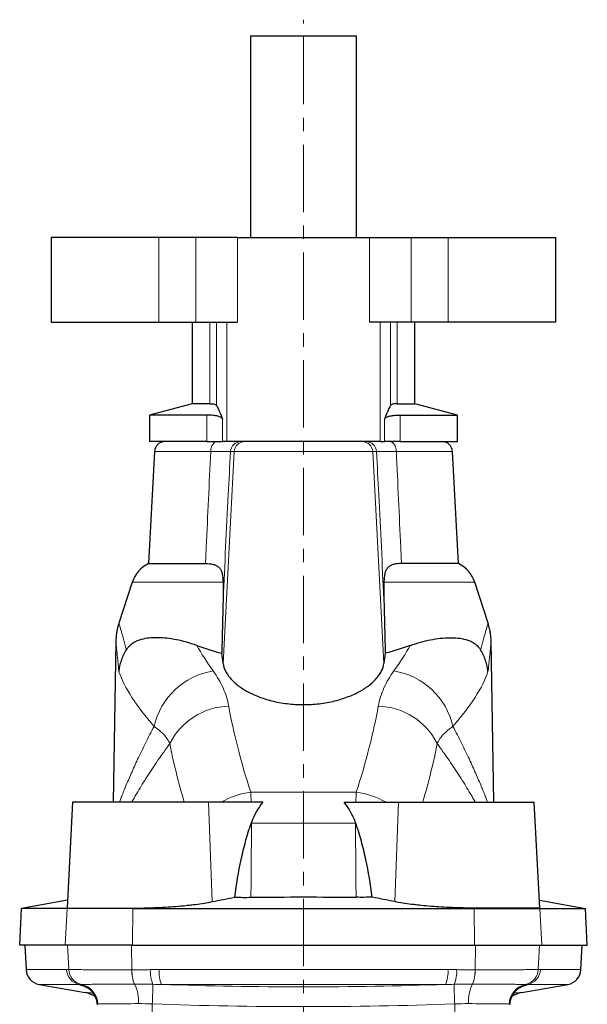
# Model space of a CAD drawing. Header units: millimetres. Extents: x -377 to 763, y -312 to 427.
# Tile 5 of 5: x 605 to 712, y 237 to 423. Entities that reach past the tile are written whole.
import ezdxf

# ---------------------------------------------------------------- set-up
doc = ezdxf.new("R2010")
doc.units = ezdxf.units.MM
doc.linetypes.add('CENTERX2', pattern=[20.32, 12.7, -2.54, 2.54, -2.54])
doc.layers.add('FORMAT', color=7, linetype='Continuous')

msp = doc.modelspace()

# ---------------------------------------------------------------- linework, layer by layer
at = {"color": 7, "linetype": 'Continuous', "lineweight": 25}
for p, q in [((648.52, 420.05), (648.52, 382.05)), ((648.52, 420.05), (668.52, 420.05)), ((668.52, 382.05), (668.52, 420.05)), ((610.96, 382.05), (610.96, 366.05)), ((631.24, 382.05), (610.96, 382.05)), ((638.22, 382.05), (631.24, 382.05)), ((646.11, 382.05), (638.22, 382.05)), ((646.11, 382.05), (670.94, 382.05)), ((670.94, 382.05), (678.83, 382.05)), ((678.83, 382.05), (685.81, 382.05)), ((685.81, 382.05), (706.09, 382.05)), ((706.09, 366.05), (706.09, 382.05)), ((610.96, 366.05), (631.24, 366.05)), ((631.24, 366.05), (638.22, 366.05)), ((637.52, 366.05), (637.52, 350.69)), ((638.22, 366.05), (646.11, 366.05)), ((678.83, 366.05), (670.94, 366.05)), ((685.81, 366.05), (678.83, 366.05)), ((679.52, 350.69), (679.52, 366.05)), ((706.09, 366.05), (685.81, 366.05)), ((637.52, 350.69), (629.52, 348.55)), ((640.89, 350.69), (637.52, 350.69)), ((676.16, 350.69), (679.52, 350.69)), ((687.52, 348.55), (679.52, 350.69)), ((629.52, 348.55), (629.52, 343.55)), ((640.33, 348.55), (629.52, 348.55)), ((676.72, 348.55), (687.52, 348.55)), ((687.52, 343.55), (687.52, 348.55)), ((640.33, 343.55), (629.52, 343.55)), ((640.33, 343.55), (643.28, 343.55)), ((644.08, 343.55), (643.28, 343.55)), ((672.97, 343.55), (644.08, 343.55)), ((672.97, 343.55), (673.77, 343.55)), ((676.72, 343.55), (673.77, 343.55)), ((676.72, 343.55), (687.52, 343.55)), ((630.43, 341.65), (629.32, 320.55)), ((687.73, 320.55), (686.62, 341.65)), ((629.32, 320.55), (640.06, 320.55)), ((687.73, 320.55), (676.99, 320.55)), ((626.24, 317.01), (623.75, 309.33)), ((693.3, 309.33), (690.81, 317.01)), ((623.16, 305.83), (622.63, 275.55)), ((694.41, 275.55), (693.89, 305.83)), ((615.02, 275.55), (613.98, 255.63)), ((640.63, 275.55), (615.02, 275.55)), ((650.85, 275.55), (640.63, 275.55)), ((666.2, 275.55), (676.42, 275.55)), ((676.42, 275.55), (702.02, 275.55)), ((703.07, 255.63), (702.02, 275.55)), ((614.05, 257.04), (605.41, 255.51)), ((702.99, 257.04), (711.64, 255.51)), ((605.04, 248.55), (605.41, 255.51)), ((613.97, 255.51), (605.41, 255.51)), ((626.36, 255.51), (613.97, 255.51)), ((626.36, 255.51), (690.69, 255.51)), ((690.69, 255.51), (703.08, 255.51)), ((703.08, 255.51), (711.64, 255.51)), ((712.01, 248.55), (711.64, 255.51)), ((613.61, 248.55), (605.04, 248.55)), ((605.99, 248.55), (606.23, 243.96)), ((626.28, 248.55), (613.61, 248.55)), ((626.28, 248.55), (690.77, 248.55)), ((690.77, 248.55), (703.44, 248.55)), ((703.44, 248.55), (712.01, 248.55)), ((710.82, 243.96), (711.06, 248.55)), ((608.71, 241.17), (617.39, 239.64)), ((699.66, 239.64), (708.34, 241.17)), ((619.61, 237.42), (619.61, 237.42)), ((697.44, 237.42), (697.44, 237.42))]:
    msp.add_line(p, q, dxfattribs=at)
at = {"color": 8, "linetype": 'Continuous', "lineweight": 18}
for p, q in [((631.24, 382.05), (631.24, 366.05)), ((638.22, 382.05), (638.22, 366.05)), ((646.11, 366.05), (646.11, 382.05)), ((670.94, 366.05), (670.94, 382.05)), ((678.83, 382.05), (678.83, 366.05)), ((685.81, 382.05), (685.81, 366.05)), ((640.89, 366.05), (640.89, 350.69)), ((642.14, 350.36), (642.14, 366.05)), ((644.08, 366.05), (644.08, 343.55)), ((672.97, 366.05), (672.97, 343.55)), ((674.91, 350.36), (674.91, 366.05)), ((676.16, 366.05), (676.16, 350.69)), ((640.33, 348.55), (640.33, 343.55)), ((643.28, 343.55), (643.28, 347.75)), ((673.77, 343.55), (673.77, 347.75)), ((676.72, 348.55), (676.72, 343.55)), ((630.43, 341.65), (641.03, 341.65)), ((643.39, 301.68), (645.47, 341.65)), ((644.76, 341.65), (645.47, 341.65)), ((671.57, 341.65), (645.47, 341.65)), ((673.66, 301.68), (671.57, 341.65)), ((672.29, 341.65), (671.57, 341.65)), ((686.62, 341.65), (676.02, 341.65)), ((626.24, 317.01), (643.36, 317.01)), ((690.81, 317.01), (673.69, 317.01)), ((668.48, 277.43), (648.57, 277.43)), ((641.33, 256.79), (640.63, 275.55)), ((675.72, 256.79), (676.42, 275.55)), ((668.32, 271.56), (648.73, 271.56)), ((613.61, 248.55), (613.97, 255.51)), ((614.32, 255.57), (613.97, 255.51)), ((626.28, 248.55), (626.36, 255.51)), ((626.44, 255.57), (626.36, 255.51)), ((690.61, 255.57), (690.69, 255.51)), ((690.77, 248.55), (690.69, 255.51)), ((702.73, 255.57), (703.08, 255.51)), ((703.44, 248.55), (703.08, 255.51)), ((614.29, 243.96), (614.06, 248.55)), ((626.19, 243.93), (626.14, 248.55)), ((690.86, 243.93), (690.91, 248.55)), ((702.76, 243.96), (702.99, 248.55)), ((613.87, 243.96), (606.23, 243.96)), ((631.31, 243.96), (685.74, 243.96)), ((703.18, 243.96), (710.82, 243.96)), ((608.71, 241.17), (616.3, 241.17)), ((685.27, 241.17), (631.78, 241.17)), ((708.34, 241.17), (700.75, 241.17)), ((630.02, 216.19), (630.02, 237.49)), ((687.02, 216.19), (687.02, 237.49))]:
    msp.add_line(p, q, dxfattribs=at)
at = {"color": 8, "linetype": 'Continuous', "lineweight": 18, "flags": 128}
for points in [[(642.27, 343.55), (642.13, 343.53), (641.98, 343.49), (641.84, 343.42), (641.71, 343.33), (641.58, 343.21), (641.47, 343.07), (641.36, 342.91), (641.27, 342.73), (641.19, 342.54), (641.12, 342.33), (641.08, 342.11), (641.04, 341.88), (641.03, 341.65)], [(674.78, 343.55), (674.92, 343.53), (675.07, 343.49), (675.21, 343.42), (675.34, 343.33), (675.47, 343.21), (675.58, 343.07), (675.69, 342.91), (675.78, 342.73), (675.86, 342.54), (675.92, 342.33), (675.97, 342.11), (676.01, 341.88), (676.02, 341.65)], [(630.02, 237.49), (630.04, 237.82), (630.05, 238.14), (630.06, 238.45), (630.07, 238.76), (630.08, 239.05), (630.09, 239.34), (630.1, 239.61), (630.11, 239.87), (630.12, 240.11), (630.13, 240.33), (630.14, 240.53), (630.14, 240.71), (630.15, 240.86), (630.15, 241), (630.16, 241.1), (630.16, 241.19)], [(687.02, 237.49), (687.01, 237.82), (687, 238.14), (686.99, 238.45), (686.98, 238.76), (686.97, 239.05), (686.96, 239.34), (686.95, 239.61), (686.94, 239.87), (686.93, 240.11), (686.92, 240.33), (686.91, 240.53), (686.91, 240.71), (686.9, 240.86), (686.89, 241), (686.89, 241.1), (686.89, 241.19)]]:
    msp.add_lwpolyline(points, dxfattribs=at)
at = {"color": 7, "linetype": 'Continuous', "lineweight": 25}
for centre, radius, start, end in [((632.42, 341.55), 2, 90, 177), ((684.63, 341.55), 2, 3, 90), ((631.95, 315.15), 6, 115.9873, 162), ((685.1, 315.15), 6, 18, 64.0127), ((609.23, 244.12), 3, 183, 260), ((707.82, 244.12), 3, 280, 357), ((616.52, 234.71), 5, 57.1176, 79.9994), ((700.52, 234.71), 5, 100.0012, 122.9574)]:
    msp.add_arc(centre, radius, start, end, dxfattribs=at)
at = {"color": 8, "linetype": 'Continuous', "lineweight": 18}
for centre, radius, start, end in [((646.75, 341.55), 2, 90.1048, 177.1134), ((647.47, 341.55), 2, 90.1048, 177.1134), ((669.58, 341.55), 2, 2.8866, 89.8952), ((670.3, 341.55), 2, 2.8866, 89.8952), ((643.65, 286.85), 13.61, 99.0359, 167.4019), ((673.4, 286.85), 13.61, 12.5981, 80.9641), ((644.75, 280.88), 12.77, 91.4253, 153.4305), ((672.3, 280.88), 12.77, 26.5695, 88.5747), ((650.65, 261.96), 15.6, 97.6675, 119.4887), ((666.4, 261.96), 15.6, 60.5113, 82.3325), ((648.51, 240.71), 30.85, 89.5972, 89.7155), ((668.54, 240.71), 30.85, 90.2845, 90.4028), ((616.85, 244.1), 2.98, 182.5081, 259.396), ((617.27, 244.09), 2.98, 182.5198, 257.616), ((617.27, 244.09), 2.98, 182.5225, 257.6197), ((631.88, 243.53), 5.7, 175.9843, 204.2034), ((631.9, 243.54), 5.7, 176.0056, 204.2071), ((635.53, 243.58), 5.88, 176.3548, 204.0447), ((636.78, 243.44), 5.49, 174.5471, 204.4685), ((680.27, 243.44), 5.49, 335.5315, 5.4529), ((681.52, 243.58), 5.88, 335.9553, 3.6452), ((685.15, 243.54), 5.7, 335.7929, 3.9944), ((685.17, 243.53), 5.7, 335.7966, 4.0157), ((699.78, 244.09), 2.98, 282.384, 357.4802), ((699.78, 244.09), 2.98, 282.3803, 357.4775), ((700.2, 244.1), 2.98, 280.604, 357.4919), ((615.79, 237.29), 3.98, 2.6755, 77.7788), ((620.43, 238.02), 7.03, 356.1637, 26.8744), ((696.62, 238.02), 7.03, 153.1256, 183.8363), ((701.26, 237.29), 3.98, 102.2212, 177.3245)]:
    msp.add_arc(centre, radius, start, end, dxfattribs=at)
at = {"color": 7, "linetype": 'Continuous', "lineweight": 25}
for centre, major_axis, ratio, start_param, end_param in [((625.57, 115.53), (11, 207.5), 0.087245, 5.830201, 5.85204), ((691.47, 115.53), (-11, 207.5), 0.087245, 0.431145, 0.452985), ((662.91, 265.72), (11.21, -10.8), 0.92858, 3.231615, 3.532918), ((654.13, 265.72), (11.21, 10.8), 0.92858, 5.89186, 6.193163)]:
    msp.add_ellipse(centre, major_axis=major_axis, ratio=ratio, start_param=start_param, end_param=end_param, dxfattribs=at)
for points, knots in [([(640.89, 350.69), (641.24, 350.69), (641.52, 350.66), (641.84, 350.57), (641.92, 350.54), (642.06, 350.46), (642.11, 350.41), (642.14, 350.36)], [0, 0, 0, 0, 0.5, 0.5, 0.75, 0.75, 1, 1, 1, 1]), ([(642.14, 350.36), (642.33, 350), (642.52, 349.58), (642.9, 348.7), (643.09, 348.23), (643.28, 347.75)], [0, 0, 0, 0, 0.5, 0.5, 1, 1, 1, 1]), ([(674.91, 350.36), (674.72, 350), (674.53, 349.58), (674.15, 348.7), (673.96, 348.23), (673.77, 347.75)], [0, 0, 0, 0, 0.5, 0.5, 1, 1, 1, 1]), ([(676.16, 350.69), (675.81, 350.69), (675.53, 350.66), (675.21, 350.57), (675.12, 350.54), (674.99, 350.46), (674.94, 350.41), (674.91, 350.36)], [0, 0, 0, 0, 0.5, 0.5, 0.75, 0.75, 1, 1, 1, 1]), ([(643.28, 347.75), (643.23, 347.87), (643.13, 347.98), (642.91, 348.12), (642.82, 348.17), (642.62, 348.25), (642.5, 348.29), (642.13, 348.4), (641.83, 348.45), (641.32, 348.51), (641.13, 348.52), (640.75, 348.54), (640.54, 348.55), (640.33, 348.55)], [0, 0, 0, 0, 0.25, 0.25, 0.375, 0.375, 0.5, 0.5, 0.75, 0.75, 0.875, 0.875, 1, 1, 1, 1]), ([(673.77, 347.75), (673.82, 347.87), (673.91, 347.98), (674.14, 348.12), (674.23, 348.17), (674.43, 348.25), (674.54, 348.29), (674.92, 348.4), (675.22, 348.45), (675.73, 348.51), (675.92, 348.52), (676.3, 348.54), (676.51, 348.55), (676.72, 348.55)], [0, 0, 0, 0, 0.25, 0.25, 0.375, 0.375, 0.5, 0.5, 0.75, 0.75, 0.875, 0.875, 1, 1, 1, 1]), ([(640.06, 320.55), (640.6, 320.55), (641.08, 320.5), (641.72, 320.34), (641.91, 320.27), (642.27, 320.09), (642.43, 319.98), (642.71, 319.72), (642.83, 319.56), (643.03, 319.18), (643.11, 318.97), (643.23, 318.48), (643.28, 318.22), (643.34, 317.65), (643.35, 317.33), (643.36, 317.01)], [0, 0, 0, 0, 0.25, 0.25, 0.375, 0.375, 0.5, 0.5, 0.625, 0.625, 0.75, 0.75, 0.875, 0.875, 1, 1, 1, 1]), ([(676.99, 320.55), (676.45, 320.55), (675.97, 320.5), (675.33, 320.34), (675.14, 320.27), (674.78, 320.09), (674.62, 319.98), (674.34, 319.72), (674.22, 319.56), (674.02, 319.18), (673.94, 318.97), (673.81, 318.48), (673.77, 318.22), (673.71, 317.65), (673.69, 317.33), (673.69, 317.01)], [0, 0, 0, 0, 0.25, 0.25, 0.375, 0.375, 0.5, 0.5, 0.625, 0.625, 0.75, 0.75, 0.875, 0.875, 1, 1, 1, 1]), ([(623.75, 309.33), (623.74, 309.32), (623.69, 309.16), (623.61, 308.88), (623.5, 308.47), (623.41, 308.07), (623.34, 307.67), (623.27, 307.29), (623.23, 306.91), (623.19, 306.55), (623.17, 306.2), (623.16, 305.96), (623.16, 305.84), (623.16, 305.83)], [0, 0, 0, 0, 0.015427, 0.13503, 0.252727, 0.368259, 0.481313, 0.591498, 0.698332, 0.801201, 0.899329, 0.991718, 1, 1, 1, 1]), ([(693.89, 305.82), (693.89, 305.84), (693.88, 306.02), (693.87, 306.35), (693.83, 306.79), (693.78, 307.21), (693.72, 307.63), (693.64, 308.07), (693.54, 308.51), (693.43, 308.93), (693.34, 309.21), (693.3, 309.33)], [0, 0, 0, 0, 0.01673, 0.152486, 0.274125, 0.387896, 0.508695, 0.633028, 0.759801, 0.888251, 1, 1, 1, 1]), ([(638.41, 305.09), (637.09, 305.57), (635.81, 305.92), (633.35, 306.41), (632.18, 306.55), (630.5, 306.57), (629.95, 306.55), (628.91, 306.44), (628.4, 306.35), (627.67, 306.15), (627.43, 306.07), (626.95, 305.87), (626.72, 305.75), (626.26, 305.47), (626.03, 305.31), (625.7, 304.99), (625.58, 304.87), (625.36, 304.6), (625.25, 304.45), (625.15, 304.28)], [0, 0, 0, 0, 0.25, 0.25, 0.5, 0.5, 0.625, 0.625, 0.75, 0.75, 0.8125, 0.8125, 0.875, 0.875, 0.9375, 0.9375, 0.96875, 0.96875, 1, 1, 1, 1]), ([(678.64, 305.09), (679.96, 305.57), (681.24, 305.92), (683.69, 306.41), (684.87, 306.55), (686.55, 306.57), (687.09, 306.55), (688.14, 306.44), (688.65, 306.35), (689.38, 306.15), (689.62, 306.07), (690.1, 305.87), (690.33, 305.75), (690.79, 305.47), (691.01, 305.31), (691.35, 304.99), (691.46, 304.87), (691.68, 304.6), (691.79, 304.45), (691.9, 304.28)], [0, 0, 0, 0, 0.25, 0.25, 0.5, 0.5, 0.625, 0.625, 0.75, 0.75, 0.8125, 0.8125, 0.875, 0.875, 0.9375, 0.9375, 0.96875, 0.96875, 1, 1, 1, 1]), ([(623.75, 300.1), (623.76, 300.19), (623.77, 300.28), (623.79, 300.46), (623.83, 300.73), (623.88, 301), (623.99, 301.53), (624.09, 301.88), (624.32, 302.58), (624.46, 302.93), (624.77, 303.61), (624.96, 303.95), (625.15, 304.28)], [0, 0, 0, 0, 0.0625, 0.0625, 0.125, 0.25, 0.25, 0.5, 0.5, 0.75, 0.75, 1, 1, 1, 1]), ([(693.29, 300.1), (693.29, 300.19), (693.28, 300.28), (693.25, 300.46), (693.22, 300.73), (693.17, 301), (693.06, 301.53), (692.96, 301.88), (692.73, 302.58), (692.59, 302.93), (692.27, 303.61), (692.09, 303.95), (691.9, 304.28)], [0, 0, 0, 0, 0.0625, 0.0625, 0.125, 0.25, 0.25, 0.5, 0.5, 0.75, 0.75, 1, 1, 1, 1]), ([(643.39, 301.68), (643.44, 301.22), (643.58, 300.77), (644.01, 299.88), (644.3, 299.43), (644.86, 298.77), (645.06, 298.55), (645.52, 298.12), (645.76, 297.91), (646.54, 297.28), (647.13, 296.89), (648.13, 296.32), (648.48, 296.14), (649.22, 295.79), (649.61, 295.63), (650.8, 295.16), (651.65, 294.89), (653.01, 294.55), (653.48, 294.44), (654.45, 294.26), (654.94, 294.19), (656.43, 294), (657.44, 293.94), (658.71, 293.94), (658.96, 293.94), (659.47, 293.95), (659.73, 293.96), (660.5, 294.01), (661, 294.05), (661.99, 294.17), (662.47, 294.24), (663.44, 294.42), (663.91, 294.52), (665.29, 294.86), (666.15, 295.13), (667.37, 295.6), (667.76, 295.76), (668.5, 296.11), (668.85, 296.29), (669.52, 296.66), (669.84, 296.86), (670.44, 297.26), (670.73, 297.46), (671.53, 298.09), (671.98, 298.52), (672.54, 299.19), (672.71, 299.41), (673.01, 299.86), (673.14, 300.09), (673.47, 300.77), (673.6, 301.22), (673.66, 301.68)], [0, 0, 0, 0, 0.0625, 0.0625, 0.125, 0.125, 0.15625, 0.15625, 0.1875, 0.1875, 0.25, 0.25, 0.28125, 0.28125, 0.3125, 0.3125, 0.375, 0.375, 0.40625, 0.40625, 0.4375, 0.4375, 0.5, 0.5, 0.515625, 0.515625, 0.53125, 0.53125, 0.5625, 0.5625, 0.59375, 0.59375, 0.625, 0.625, 0.6875, 0.6875, 0.71875, 0.71875, 0.75, 0.75, 0.78125, 0.78125, 0.8125, 0.8125, 0.875, 0.875, 0.90625, 0.90625, 0.9375, 0.9375, 1, 1, 1, 1]), ([(645.58, 257.63), (645.89, 260.03), (646.28, 262.4), (647.03, 265.89), (647.31, 267.04), (647.94, 269.32), (648.28, 270.45), (648.66, 271.56)], [0, 0, 0, 0, 0.5, 0.5, 0.75, 0.75, 1, 1, 1, 1]), ([(671.47, 257.63), (671.16, 260.03), (670.77, 262.4), (670.01, 265.89), (669.74, 267.04), (669.11, 269.32), (668.77, 270.45), (668.38, 271.56)], [0, 0, 0, 0, 0.5, 0.5, 0.75, 0.75, 1, 1, 1, 1]), ([(626.44, 255.57), (627.77, 255.57), (629.11, 255.6), (631.14, 255.68), (631.83, 255.71), (633.16, 255.79), (633.82, 255.84), (635.11, 255.95), (635.74, 256), (636.68, 256.1), (636.98, 256.13), (637.58, 256.2), (637.88, 256.24), (638.74, 256.35), (639.29, 256.43), (640.35, 256.6), (640.85, 256.69), (641.33, 256.79)], [0, 0, 0, 0, 0.25, 0.25, 0.375, 0.375, 0.5, 0.5, 0.625, 0.625, 0.6875, 0.6875, 0.75, 0.75, 0.875, 0.875, 1, 1, 1, 1]), ([(645.58, 257.63), (646.07, 257.61), (646.57, 257.6), (647.59, 257.59), (648.1, 257.6), (648.62, 257.6)], [0, 0, 0, 0, 0.5, 0.5, 1, 1, 1, 1]), ([(671.47, 257.63), (670.98, 257.61), (670.48, 257.6), (669.46, 257.59), (668.95, 257.6), (668.43, 257.6)], [0, 0, 0, 0, 0.5, 0.5, 1, 1, 1, 1]), ([(690.61, 255.57), (689.28, 255.57), (687.93, 255.6), (685.91, 255.68), (685.22, 255.71), (683.89, 255.79), (683.23, 255.84), (681.94, 255.95), (681.31, 256), (680.37, 256.1), (680.07, 256.13), (679.46, 256.2), (679.17, 256.24), (678.31, 256.35), (677.76, 256.43), (676.7, 256.6), (676.2, 256.69), (675.72, 256.79)], [0, 0, 0, 0, 0.25, 0.25, 0.375, 0.375, 0.5, 0.5, 0.625, 0.625, 0.6875, 0.6875, 0.75, 0.75, 0.875, 0.875, 1, 1, 1, 1]), ([(613.99, 255.63), (613.98, 255.63), (613.97, 255.61), (614.02, 255.6), (614.12, 255.58), (614.26, 255.57), (614.32, 255.57)], [0, 0, 0, 0, 0.059136, 0.369079, 0.68454, 1, 1, 1, 1]), ([(614.32, 255.57), (614.48, 255.57), (614.69, 255.57), (615.08, 255.57), (615.22, 255.57), (615.54, 255.57), (615.7, 255.57), (616.24, 255.57), (616.65, 255.57), (617.32, 255.57), (617.56, 255.57), (618.05, 255.57), (618.31, 255.57), (619.12, 255.57), (619.68, 255.57), (620.89, 255.57), (621.53, 255.57), (623.54, 255.57), (624.95, 255.57), (626.44, 255.57)], [0, 0, 0, 0, 0.125, 0.125, 0.1875, 0.1875, 0.25, 0.25, 0.375, 0.375, 0.4375, 0.4375, 0.5, 0.5, 0.625, 0.625, 0.75, 0.75, 1, 1, 1, 1]), ([(702.73, 255.57), (702.57, 255.57), (702.36, 255.57), (701.97, 255.57), (701.83, 255.57), (701.51, 255.57), (701.35, 255.57), (700.81, 255.57), (700.4, 255.57), (699.73, 255.57), (699.49, 255.57), (698.99, 255.57), (698.73, 255.57), (697.93, 255.57), (697.36, 255.57), (696.16, 255.57), (695.52, 255.57), (693.51, 255.57), (692.1, 255.57), (690.61, 255.57)], [0, 0, 0, 0, 0.125, 0.125, 0.1875, 0.1875, 0.25, 0.25, 0.375, 0.375, 0.4375, 0.4375, 0.5, 0.5, 0.625, 0.625, 0.75, 0.75, 1, 1, 1, 1]), ([(703.06, 255.63), (703.06, 255.63), (703.08, 255.61), (703.03, 255.6), (702.92, 255.58), (702.79, 255.57), (702.73, 255.57)], [0, 0, 0, 0, 0.059136, 0.369079, 0.68454, 1, 1, 1, 1]), ([(617.18, 240.86), (617.18, 240.86), (617.17, 240.86), (617.18, 240.86), (617.21, 240.85), (617.25, 240.83), (617.3, 240.81), (617.36, 240.79), (617.44, 240.75), (617.52, 240.71), (617.62, 240.66), (617.73, 240.59), (617.85, 240.52), (617.98, 240.43), (618.12, 240.32), (618.27, 240.2), (618.43, 240.05), (618.59, 239.88), (618.75, 239.7), (618.9, 239.49), (619.04, 239.28), (619.17, 239.04), (619.29, 238.8), (619.39, 238.55), (619.47, 238.29), (619.54, 238.02), (619.58, 237.74), (619.61, 237.54), (619.61, 237.43), (619.61, 237.42)], [0, 0, 0, 0, 0.007739, 0.053893, 0.09591, 0.13428, 0.169595, 0.202504, 0.233684, 0.263827, 0.293635, 0.323563, 0.354275, 0.386421, 0.420544, 0.457006, 0.495884, 0.536942, 0.579733, 0.623769, 0.668648, 0.714081, 0.759877, 0.805913, 0.852111, 0.898421, 0.944808, 0.996138, 1, 1, 1, 1]), ([(697.44, 237.42), (697.45, 237.5), (697.46, 237.67), (697.5, 237.92), (697.55, 238.19), (697.63, 238.46), (697.72, 238.71), (697.83, 238.95), (697.95, 239.18), (698.09, 239.4), (698.23, 239.61), (698.38, 239.79), (698.54, 239.96), (698.69, 240.12), (698.84, 240.25), (698.99, 240.37), (699.12, 240.47), (699.25, 240.55), (699.36, 240.62), (699.46, 240.67), (699.55, 240.72), (699.63, 240.76), (699.7, 240.79), (699.76, 240.82), (699.81, 240.84), (699.85, 240.85), (699.87, 240.86), (699.88, 240.86), (699.87, 240.86), (699.87, 240.86)], [0, 0, 0, 0, 0.0380245, 0.0852233, 0.1319256, 0.1781188, 0.2237797, 0.2688702, 0.3133313, 0.3570732, 0.3999615, 0.4418015, 0.4823297, 0.5212323, 0.5582132, 0.5931072, 0.6259735, 0.6571101, 0.6869949, 0.7162104, 0.7453889, 0.7750639, 0.8057881, 0.8382052, 0.8729436, 0.9106126, 0.9517854, 0.9969707, 1, 1, 1, 1])]:
    msp.add_open_spline(points, degree=3, knots=knots, dxfattribs=at)
at = {"color": 8, "linetype": 'Continuous', "lineweight": 18}
for points, knots in [([(641.03, 341.65), (640.75, 335.63), (640.48, 329.6), (640.2, 323.58), (640.15, 322.57), (640.11, 321.56), (640.06, 320.55)], [0.00189819, 0.00189819, 0.00189819, 0.00189819, 0.02, 0.02, 0.02, 0.02303471, 0.02303471, 0.02303471, 0.02303471]), ([(641.03, 341.65), (641.29, 341.65), (641.55, 341.65), (642.03, 341.66), (642.26, 341.66), (642.91, 341.66), (643.29, 341.66), (643.77, 341.66), (643.91, 341.66), (644.17, 341.66), (644.28, 341.66), (644.57, 341.66), (644.7, 341.65), (644.76, 341.65)], [0, 0, 0, 0, 0.125, 0.125, 0.25, 0.25, 0.5, 0.5, 0.625, 0.625, 0.75, 0.75, 1, 1, 1, 1]), ([(643.36, 313.79), (643.69, 320.38), (644.02, 326.97), (644.35, 333.56), (644.49, 336.26), (644.62, 338.95), (644.76, 341.65)], [0, 0, 0, 0, 0.01979992, 0.01979992, 0.01979992, 0.02790238, 0.02790238, 0.02790238, 0.02790238]), ([(676.02, 341.65), (675.76, 341.65), (675.5, 341.65), (675.02, 341.66), (674.78, 341.66), (674.14, 341.66), (673.76, 341.66), (673.28, 341.66), (673.14, 341.66), (672.88, 341.66), (672.77, 341.66), (672.48, 341.66), (672.35, 341.65), (672.29, 341.65)], [0, 0, 0, 0, 0.125, 0.125, 0.25, 0.25, 0.5, 0.5, 0.625, 0.625, 0.75, 0.75, 1, 1, 1, 1]), ([(673.69, 313.79), (673.36, 320.38), (673.03, 326.97), (672.7, 333.56), (672.56, 336.26), (672.43, 338.95), (672.29, 341.65)], [0, 0, 0, 0, 0.01979992, 0.01979992, 0.01979992, 0.02790238, 0.02790238, 0.02790238, 0.02790238]), ([(676.02, 341.65), (676.3, 335.63), (676.57, 329.6), (676.85, 323.58), (676.9, 322.57), (676.94, 321.56), (676.99, 320.55)], [0.00189819, 0.00189819, 0.00189819, 0.00189819, 0.02, 0.02, 0.02, 0.02303471, 0.02303471, 0.02303471, 0.02303471]), ([(625.15, 304.28), (624.95, 305.02), (624.76, 305.71), (624.51, 306.63), (624.43, 306.92), (624.28, 307.46), (624.21, 307.71), (624.02, 308.38), (623.92, 308.73), (623.82, 309.09), (623.79, 309.18), (623.76, 309.3), (623.75, 309.33), (623.75, 309.33)], [0, 0, 0, 0, 0.25, 0.25, 0.375, 0.375, 0.5, 0.5, 0.75, 0.75, 0.875, 0.875, 1, 1, 1, 1]), ([(691.9, 304.28), (692.1, 305.02), (692.29, 305.71), (692.54, 306.63), (692.62, 306.92), (692.77, 307.46), (692.84, 307.71), (693.03, 308.38), (693.13, 308.73), (693.23, 309.09), (693.26, 309.18), (693.29, 309.3), (693.3, 309.33), (693.3, 309.33)], [0, 0, 0, 0, 0.25, 0.25, 0.375, 0.375, 0.5, 0.5, 0.75, 0.75, 0.875, 0.875, 1, 1, 1, 1]), ([(623.16, 305.83), (623.16, 305.83), (623.17, 305.79), (623.18, 305.63), (623.19, 305.52), (623.24, 305.06), (623.28, 304.63), (623.39, 303.56), (623.45, 302.95), (623.56, 301.94), (623.6, 301.59), (623.67, 300.86), (623.71, 300.48), (623.75, 300.1)], [0, 0, 0, 0, 0.125, 0.125, 0.25, 0.25, 0.5, 0.5, 0.75, 0.75, 0.875, 0.875, 1, 1, 1, 1]), ([(693.89, 305.83), (693.89, 305.83), (693.88, 305.79), (693.87, 305.63), (693.85, 305.52), (693.81, 305.06), (693.77, 304.63), (693.66, 303.56), (693.6, 302.95), (693.49, 301.94), (693.45, 301.59), (693.38, 300.86), (693.34, 300.48), (693.29, 300.1)], [0, 0, 0, 0, 0.125, 0.125, 0.25, 0.25, 0.5, 0.5, 0.75, 0.75, 0.875, 0.875, 1, 1, 1, 1]), ([(623.75, 300.1), (624.27, 298.63), (625.09, 297.03), (627.3, 293.6), (628.69, 291.77), (630.36, 289.82)], [0, 0, 0, 0, 0.5, 0.5, 1, 1, 1, 1]), ([(644.43, 293.65), (644.22, 294.85), (643.85, 296.01), (642.86, 298.22), (642.24, 299.28), (641.51, 300.3)], [0, 0, 0, 0, 0.5, 0.5, 1, 1, 1, 1]), ([(672.62, 293.65), (672.83, 294.85), (673.2, 296.01), (674.19, 298.22), (674.81, 299.28), (675.54, 300.3)], [0, 0, 0, 0, 0.5, 0.5, 1, 1, 1, 1]), ([(693.29, 300.1), (692.78, 298.63), (691.96, 297.03), (689.75, 293.6), (688.36, 291.77), (686.69, 289.82)], [0, 0, 0, 0, 0.5, 0.5, 1, 1, 1, 1]), ([(648.57, 277.43), (647.62, 280.38), (646.81, 283.2), (645.43, 288.61), (644.87, 291.19), (644.43, 293.65)], [0, 0, 0, 0, 0.5, 0.5, 1, 1, 1, 1]), ([(668.48, 277.43), (669.43, 280.38), (670.24, 283.2), (671.62, 288.61), (672.18, 291.19), (672.62, 293.65)], [0, 0, 0, 0, 0.5, 0.5, 1, 1, 1, 1]), ([(630.36, 289.82), (630.08, 289.29), (629.52, 288.23), (628.73, 286.66), (627.98, 285.12), (627.28, 283.66), (626.64, 282.27), (626.06, 280.96), (625.51, 279.7), (625.03, 278.57), (624.62, 277.56), (624.27, 276.67), (624, 276), (623.87, 275.64), (623.83, 275.55)], [0, 0, 0, 0, 0.0977349, 0.1954937, 0.2932468, 0.3909739, 0.4810329, 0.5711266, 0.6612079, 0.7512501, 0.8246218, 0.8980675, 0.9715152, 1, 1, 1, 1]), ([(630.36, 289.82), (631.02, 289.39), (631.61, 288.91), (632.62, 287.84), (633.03, 287.25), (633.33, 286.59)], [0, 0, 0, 0, 0.5, 0.5, 1, 1, 1, 1]), ([(686.69, 289.82), (686.03, 289.39), (685.44, 288.91), (684.43, 287.84), (684.01, 287.25), (683.72, 286.59)], [0, 0, 0, 0, 0.5, 0.5, 1, 1, 1, 1]), ([(686.69, 289.82), (686.97, 289.29), (687.53, 288.23), (688.32, 286.66), (689.07, 285.12), (689.77, 283.66), (690.41, 282.27), (690.99, 280.96), (691.54, 279.7), (692.01, 278.57), (692.43, 277.56), (692.78, 276.67), (693.05, 276), (693.18, 275.64), (693.22, 275.55)], [0, 0, 0, 0, 0.097735, 0.195494, 0.293247, 0.390974, 0.481033, 0.571127, 0.661208, 0.75125, 0.824622, 0.898067, 0.971515, 1, 1, 1, 1]), ([(626.15, 275.55), (626.3, 275.8), (626.66, 276.43), (627.32, 277.56), (628.14, 278.92), (629.06, 280.39), (630.04, 281.9), (631.08, 283.44), (632.17, 285), (632.94, 286.06), (633.33, 286.59)], [0, 0, 0, 0, 0.076503, 0.193046, 0.327174, 0.461326, 0.595459, 0.730299, 0.865157, 1, 1, 1, 1]), ([(690.89, 275.55), (690.75, 275.8), (690.39, 276.43), (689.73, 277.56), (688.91, 278.92), (687.98, 280.39), (687, 281.9), (685.97, 283.44), (684.88, 285), (684.11, 286.06), (683.72, 286.59)], [0, 0, 0, 0, 0.076503, 0.193046, 0.327174, 0.461326, 0.595459, 0.730299, 0.865157, 1, 1, 1, 1]), ([(626.19, 243.93), (624.72, 243.94), (623.32, 243.94), (621.35, 243.94), (620.72, 243.95), (619.54, 243.95), (618.98, 243.95), (617.92, 243.95), (617.44, 243.95), (616.56, 243.96), (616.16, 243.96), (615.1, 243.96), (614.6, 243.96), (614.29, 243.96)], [0, 0, 0, 0, 0.25, 0.25, 0.375, 0.375, 0.5, 0.5, 0.625, 0.625, 0.75, 0.75, 1, 1, 1, 1]), ([(690.86, 243.93), (692.33, 243.94), (693.73, 243.94), (695.7, 243.94), (696.32, 243.95), (697.51, 243.95), (698.07, 243.95), (699.13, 243.95), (699.61, 243.95), (700.49, 243.96), (700.89, 243.96), (701.95, 243.96), (702.45, 243.96), (702.75, 243.96)], [0, 0, 0, 0, 0.25, 0.25, 0.375, 0.375, 0.5, 0.5, 0.625, 0.625, 0.75, 0.75, 1, 1, 1, 1]), ([(616.3, 241.17), (616.3, 241.16), (616.29, 241.15), (616.32, 241.12), (616.38, 241.09), (616.47, 241.05), (616.6, 241), (616.79, 240.94), (617.02, 240.88), (617.2, 240.83), (617.32, 240.8), (617.33, 240.8)], [0, 0, 0, 0, 0.111286, 0.222572, 0.334833, 0.447094, 0.580214, 0.713437, 0.846558, 0.983503, 1, 1, 1, 1]), ([(616.63, 241.18), (616.88, 241.18), (617.3, 241.18), (618.18, 241.19), (618.52, 241.19), (619.26, 241.19), (619.66, 241.19), (621, 241.19), (622, 241.19), (624.24, 241.2), (625.42, 241.2), (626.68, 241.2)], [0, 0, 0, 0, 0.25, 0.25, 0.375, 0.375, 0.5, 0.5, 0.75, 0.75, 1, 1, 1, 1]), ([(618.87, 239.53), (618.74, 239.54), (618.48, 239.56), (618.15, 239.58), (617.88, 239.6), (617.66, 239.62), (617.51, 239.63), (617.41, 239.63), (617.4, 239.64), (617.39, 239.64)], [0, 0, 0, 0, 0.133529, 0.277535, 0.421521, 0.566131, 0.710761, 0.85539, 1, 1, 1, 1]), ([(631.78, 241.17), (640.69, 240.87), (649.61, 240.71), (667.44, 240.71), (676.36, 240.87), (685.27, 241.17)], [0, 0, 0, 0, 0.5, 0.5, 1, 1, 1, 1]), ([(700.42, 241.18), (700.17, 241.18), (699.75, 241.18), (698.87, 241.19), (698.53, 241.19), (697.79, 241.19), (697.38, 241.19), (696.05, 241.19), (695.04, 241.19), (692.81, 241.2), (691.62, 241.2), (690.37, 241.2)], [0, 0, 0, 0, 0.25, 0.25, 0.375, 0.375, 0.5, 0.5, 0.75, 0.75, 1, 1, 1, 1]), ([(698.18, 239.53), (698.31, 239.54), (698.57, 239.56), (698.89, 239.58), (699.17, 239.6), (699.39, 239.62), (699.54, 239.63), (699.64, 239.63), (699.65, 239.64), (699.66, 239.64)], [0, 0, 0, 0, 0.133255, 0.277307, 0.421339, 0.565994, 0.710669, 0.855344, 1, 1, 1, 1]), ([(700.75, 241.17), (700.75, 241.16), (700.76, 241.15), (700.73, 241.12), (700.67, 241.09), (700.58, 241.05), (700.45, 241), (700.26, 240.94), (700.03, 240.88), (699.85, 240.83), (699.73, 240.8), (699.72, 240.8)], [0, 0, 0, 0, 0.11127, 0.222539, 0.334783, 0.447028, 0.580128, 0.71333, 0.846432, 0.983356, 1, 1, 1, 1]), ([(619.61, 237.42), (619.61, 237.43), (619.6, 237.44), (619.64, 237.46), (619.73, 237.47), (619.77, 237.47)], [0, 0, 0, 0, 0.0505372, 0.5252695, 1, 1, 1, 1]), ([(619.77, 237.47), (619.86, 237.48), (619.98, 237.48), (620.3, 237.49), (620.49, 237.49), (620.93, 237.49), (621.18, 237.5), (621.61, 237.5), (621.76, 237.5), (622.07, 237.51), (622.23, 237.51), (622.74, 237.52), (623.1, 237.52), (623.87, 237.53), (624.28, 237.53), (625.56, 237.54), (626.47, 237.54), (627.44, 237.55)], [0, 0, 0, 0, 0.125, 0.125, 0.25, 0.25, 0.375, 0.375, 0.4375, 0.4375, 0.5, 0.5, 0.625, 0.625, 0.75, 0.75, 1, 1, 1, 1]), ([(687.02, 237.49), (677.53, 237.16), (668.03, 236.98), (649.02, 236.98), (639.52, 237.16), (630.02, 237.49)], [0, 0, 0, 0, 0.5, 0.5, 1, 1, 1, 1]), ([(697.28, 237.47), (697.19, 237.48), (697.07, 237.48), (696.75, 237.49), (696.56, 237.49), (696.12, 237.49), (695.87, 237.5), (695.44, 237.5), (695.29, 237.5), (694.98, 237.51), (694.82, 237.51), (694.31, 237.52), (693.95, 237.52), (693.18, 237.53), (692.77, 237.53), (691.49, 237.54), (690.58, 237.54), (689.61, 237.55)], [0, 0, 0, 0, 0.125, 0.125, 0.25, 0.25, 0.375, 0.375, 0.4375, 0.4375, 0.5, 0.5, 0.625, 0.625, 0.75, 0.75, 1, 1, 1, 1]), ([(697.44, 237.42), (697.44, 237.43), (697.45, 237.44), (697.41, 237.46), (697.32, 237.47), (697.28, 237.47)], [0, 0, 0, 0, 0.05055, 0.525276, 1, 1, 1, 1])]:
    msp.add_open_spline(points, degree=3, knots=knots, dxfattribs=at)
at = {"color": 7, "linetype": 'Continuous', "lineweight": 25}
for points in [[(643.36, 317.01), (643.38, 315.94), (643.38, 314.87), (643.36, 313.79)], [(673.69, 317.01), (673.67, 315.94), (673.67, 314.87), (673.69, 313.79)], [(643.36, 313.79), (643.28, 310.41), (643.21, 307.02), (643.13, 303.63)], [(673.69, 313.79), (673.77, 310.41), (673.84, 307.02), (673.92, 303.63)], [(638.41, 305.09), (639.89, 304.55), (641.46, 304.07), (643.13, 303.63)], [(678.64, 305.09), (677.16, 304.55), (675.58, 304.07), (673.92, 303.63)], [(648.66, 271.56), (648.68, 271.62), (648.71, 271.68), (648.73, 271.74)], [(668.38, 271.56), (668.36, 271.62), (668.34, 271.68), (668.32, 271.74)], [(641.33, 256.79), (642.74, 257.07), (644.16, 257.35), (645.58, 257.63)], [(648.62, 257.6), (655.22, 257.69), (661.83, 257.69), (668.43, 257.6)], [(675.72, 256.79), (674.3, 257.07), (672.88, 257.35), (671.47, 257.63)]]:
    msp.add_open_spline(points, degree=3, dxfattribs=at)
at = {"color": 8, "linetype": 'Continuous', "lineweight": 18}
for points in [[(641.51, 300.3), (640.31, 301.97), (639.28, 303.57), (638.41, 305.09)], [(675.54, 300.3), (676.74, 301.97), (677.77, 303.57), (678.64, 305.09)], [(633.33, 286.59), (633.98, 283.15), (634.88, 279.47), (636.06, 275.55)], [(683.72, 286.59), (683.07, 283.15), (682.16, 279.47), (680.99, 275.55)], [(648.67, 275.55), (648.64, 276.23), (648.61, 276.86), (648.57, 277.43)], [(668.38, 275.55), (668.41, 276.23), (668.44, 276.86), (668.48, 277.43)], [(648.62, 257.6), (648.66, 262.36), (648.7, 267.02), (648.73, 271.56)], [(648.73, 271.56), (648.73, 271.62), (648.73, 271.68), (648.73, 271.74)], [(668.32, 271.56), (668.32, 271.62), (668.32, 271.68), (668.32, 271.74)], [(668.43, 257.6), (668.39, 262.36), (668.35, 267.02), (668.32, 271.56)], [(614.29, 243.96), (614.15, 243.96), (614.01, 243.96), (613.87, 243.96)], [(614.29, 243.96), (614.29, 243.96), (614.29, 243.96), (614.29, 243.96)], [(626.21, 243.93), (626.2, 243.93), (626.2, 243.93), (626.19, 243.93)], [(629.66, 243.96), (628.51, 243.94), (627.36, 243.93), (626.21, 243.93)], [(631.31, 243.96), (630.76, 243.96), (630.21, 243.96), (629.66, 243.96)], [(685.74, 243.96), (686.29, 243.96), (686.84, 243.96), (687.39, 243.96)], [(687.39, 243.96), (688.54, 243.94), (689.69, 243.93), (690.84, 243.93)], [(690.84, 243.93), (690.85, 243.93), (690.85, 243.93), (690.86, 243.93)], [(702.75, 243.96), (702.75, 243.96), (702.76, 243.96), (702.76, 243.96)], [(702.76, 243.96), (702.9, 243.96), (703.04, 243.96), (703.18, 243.96)], [(616.3, 241.17), (616.39, 241.18), (616.5, 241.18), (616.63, 241.18)], [(616.63, 241.18), (616.63, 241.18), (616.63, 241.18), (616.63, 241.18)], [(626.68, 241.2), (626.68, 241.2), (626.69, 241.2), (626.69, 241.2)], [(626.69, 241.2), (627.84, 241.2), (628.99, 241.2), (630.16, 241.19)], [(630.16, 241.19), (630.7, 241.18), (631.24, 241.18), (631.78, 241.17)], [(686.89, 241.19), (686.35, 241.18), (685.81, 241.18), (685.27, 241.17)], [(690.35, 241.2), (689.21, 241.2), (688.06, 241.2), (686.89, 241.19)], [(690.37, 241.2), (690.37, 241.2), (690.36, 241.2), (690.35, 241.2)], [(700.42, 241.18), (700.42, 241.18), (700.42, 241.18), (700.42, 241.18)], [(700.75, 241.17), (700.66, 241.18), (700.55, 241.18), (700.42, 241.18)], [(627.44, 237.55), (628.29, 237.56), (629.15, 237.54), (630.02, 237.49)], [(689.61, 237.55), (688.76, 237.56), (687.9, 237.54), (687.02, 237.49)]]:
    msp.add_open_spline(points, degree=3, dxfattribs=at)
at = {"layer": 'FORMAT', "linetype": 'CENTERX2', "lineweight": 18}
msp.add_line((658.52, 61.72), (658.52, 423.12), dxfattribs=at)

doc.saveas('drawing.dxf')
